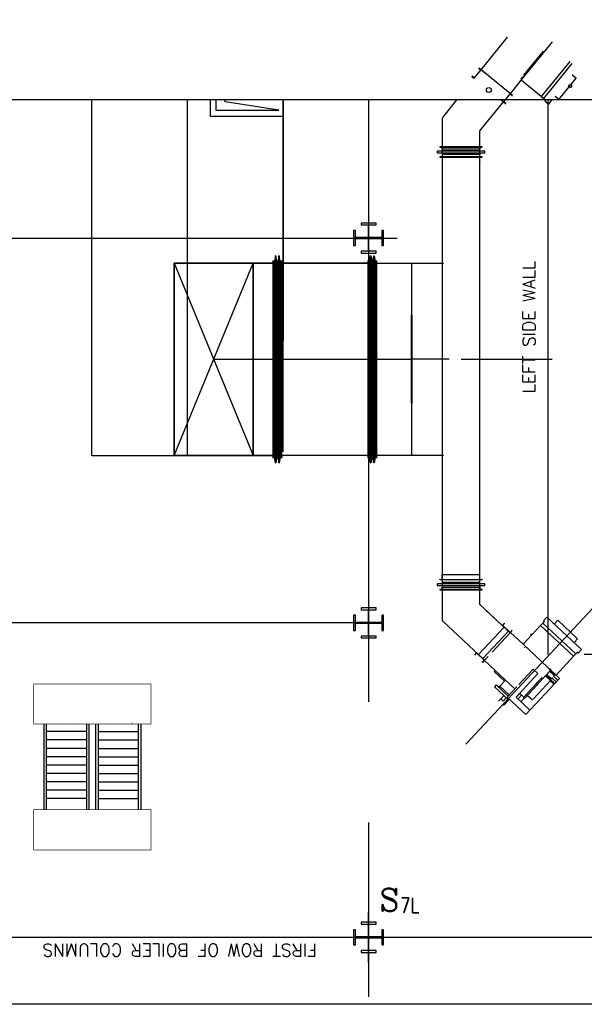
# Model space of a CAD drawing. Header units: inches. Extents: x 0 to 1544102, y -303681 to 23144100.
# Tile 32 of 256: x 47745 to 49853, y -137585 to -133907. Entities that reach past the tile are written whole.
import ezdxf

# ---------------------------------------------------------------- set-up
doc = ezdxf.new("R2010")
doc.units = ezdxf.units.IN
doc.header["$LTSCALE"] = 1800
doc.header["$MEASUREMENT"] = 0
for name, pattern in [('AM_ISO08W050', [18, 12, -1.5, 3, -1.5]), ('CENTER', [2, 1.25, -0.25, 0.25, -0.25]), ('CHAINED', [1.6, 1, -0.25, 0.1, -0.25]), ('DASHED', [0.75, 0.5, -0.25])]:
    doc.linetypes.add(name, pattern=pattern)
for name, color, linetype in [('1_01_FURNACE', 7, 'CENTER'), ('1_01_GRATE_RAIL_TIER1', 7, 'Continuous'), ('1_01_HOT_SA_TO_WINDBOX', 7, 'Continuous'), ('1_01_STEEL_TIER1', 7, 'Continuous'), ('3_01_WINDBOX', 7, 'Continuous'), ('3_01_WINDBOX_CONN_DUCT', 7, 'Continuous'), ('CEN', 2, 'CENTER'), ('DCEN', 3, 'CENTER'), ('DIM', 4, 'Continuous'), ('DIMTEXT', 132, 'Continuous'), ('DIMTEXT-CL', 132, 'CENTER'), ('FIRINGANGLE', 170, 'Continuous'), ('GRID', 251, 'CENTER'), ('obk', 7, 'Continuous'), ('Road', 3, 'Continuous'), ('STEEL-COLUMNS-CL', 252, 'CENTER'), ('TEXT', 3, 'Continuous')]:
    doc.layers.add(name, color=color, linetype=linetype)
doc.layers.add('AM_7', color=4, linetype='AM_ISO08W050', lineweight=25)
doc.styles.add('C4', font='COMPLEX', dxfattribs={"width": 0.75, "height": 625})
doc.styles.add('S3', font='simplex.shx', dxfattribs={"width": 0.75, "height": 320})
doc.styles.add('SIMPLEX', font='SIMPLEX.SHX')
doc.styles.add('Squish', font='simplex.shx', dxfattribs={"width": 0.8})

msp = doc.modelspace()

# ---------------------------------------------------------------- linework, layer by layer
at = {"layer": '1_01_FURNACE', "color": 8}
for p, q in [((49717.33, -136278.56), (49717.33, -134205.33)), ((52102.33, -136278.56), (49717.33, -136278.56))]:
    msp.add_line(p, q, dxfattribs=at)
at = {"layer": '1_01_GRATE_RAIL_TIER1', "color": 8}
for p, q in [((47834.82, -136538.06), (47834.82, -136858.06)), ((47844.2, -136538.06), (47844.2, -136858.06)), ((47867.88, -136534.93), (47867.49, -136534.93)), ((47909.98, -136534.93), (47909.58, -136534.93)), ((47952.07, -136534.93), (47951.68, -136534.93)), ((47994.2, -136538.06), (47994.2, -136858.06)), ((48003.57, -136538.06), (48003.57, -136858.06)), ((48028.57, -136538.06), (48028.57, -136858.06)), ((48037.95, -136538.06), (48037.95, -136858.06)), ((48080.08, -136534.93), (48080.47, -136534.93)), ((48122.17, -136534.93), (48122.56, -136534.93)), ((48164.27, -136534.93), (48164.66, -136534.93)), ((48187.95, -136538.06), (48187.95, -136858.06)), ((48197.32, -136538.06), (48197.32, -136858.06)), ((47994.2, -136566.18), (47844.2, -136566.18)), ((48037.95, -136566.18), (48187.95, -136566.18)), ((47994.2, -136597.43), (47844.2, -136597.43)), ((48037.95, -136597.43), (48187.95, -136597.43)), ((47994.2, -136628.68), (47844.2, -136628.68)), ((48037.95, -136628.68), (48187.95, -136628.68)), ((47994.2, -136659.93), (47844.2, -136659.93)), ((48037.95, -136659.93), (48187.95, -136659.93)), ((47994.2, -136691.18), (47844.2, -136691.18)), ((47994.2, -136722.43), (47844.2, -136722.43)), ((48037.95, -136691.18), (48187.95, -136691.18)), ((48037.95, -136722.43), (48187.95, -136722.43)), ((47994.2, -136753.68), (47844.2, -136753.68)), ((48037.95, -136753.68), (48187.95, -136753.68)), ((47994.2, -136784.93), (47844.2, -136784.93)), ((48037.95, -136784.93), (48187.95, -136784.93)), ((47994.2, -136816.18), (47844.2, -136816.18)), ((48037.95, -136816.18), (48187.95, -136816.18))]:
    msp.add_line(p, q, dxfattribs=at)
at = {"layer": '1_01_HOT_SA_TO_WINDBOX', "color": 8}
for p, q in [((48014.87, -135534.87, 7763.53), (48014.87, -134205.33, 5414.77)), ((48456.06, -134205.33), (48456.06, -134267.44)), ((48477.31, -134205.33), (48477.31, -134244.94)), ((48728.56, -134286.19), (48728.56, -134205.33)), ((48477.31, -134244.94), (48682.31, -134244.94)), ((48456.06, -134267.44), (48728.56, -134267.44)), ((48691.12, -135544.37, 4128.13), (48691.12, -134806.62, 4128.13)), ((48691.12, -134806.62, 4128.13), (48691.49, -134806.62, 4128.13)), ((48691.49, -134806.62, 4128.13), (48691.12, -134806.62, 4128.13)), ((48691.12, -134806.62, 4128.13), (48691.12, -135544.37, 4128.13)), ((48691.12, -135544.37, 4128.13), (48691.12, -134806.62, 4128.13)), ((48691.12, -134806.62, 4128.13), (48691.49, -134806.62, 4128.13)), ((48691.49, -134806.62, 4128.13), (48691.12, -134806.62, 4128.13)), ((48691.12, -134806.62, 4128.13), (48691.12, -135544.37, 4128.13)), ((48691.49, -134806.62, 4128.13), (48691.49, -135544.37, 4128.13)), ((48691.49, -135544.37, 4128.13), (48691.49, -134806.62, 4128.13)), ((48691.49, -134806.62, 4128.13), (48691.49, -135544.37, 4128.13)), ((48691.49, -135544.37, 4128.13), (48691.49, -134806.62, 4128.13)), ((48699.49, -134789.12, 4128.13), (48695.12, -134816.12, 4128.13)), ((48699.49, -134789.12, 4128.13), (48695.12, -134816.12, 4128.13)), ((48699.49, -134789.12, 4128.13), (48695.12, -134816.12, 4128.13)), ((48699.49, -134789.12, 4128.13), (48695.12, -134816.12, 4128.13)), ((48701.37, -134789.12, 4128.13), (48699.49, -134789.12, 4128.13)), ((48699.49, -135561.87, 4128.13), (48699.49, -134789.12, 4128.13)), ((48699.49, -135561.87, 4128.13), (48699.49, -134789.12, 4128.13)), ((48701.37, -134789.12, 4128.13), (48699.49, -134789.12, 4128.13)), ((48701.37, -134789.12, 4128.13), (48699.49, -134789.12, 4128.13)), ((48699.49, -135561.87, 4128.13), (48699.49, -134789.12, 4128.13)), ((48699.49, -135561.87, 4128.13), (48699.49, -134789.12, 4128.13)), ((48701.37, -134789.12, 4128.13), (48699.49, -134789.12, 4128.13)), ((48701.37, -135561.87, 4128.13), (48701.37, -134789.12, 4128.13)), ((48705.74, -134816.12, 4128.13), (48701.37, -134789.12, 4128.13)), ((48705.74, -134816.12, 4128.13), (48701.37, -134789.12, 4128.13)), ((48701.37, -134789.12, 4128.13), (48701.37, -135561.87, 4128.13)), ((48701.37, -135561.87, 4128.13), (48701.37, -134789.12, 4128.13)), ((48705.74, -134816.12, 4128.13), (48701.37, -134789.12, 4128.13)), ((48705.74, -134816.12, 4128.13), (48701.37, -134789.12, 4128.13)), ((48701.37, -134789.12, 4128.13), (48701.37, -135561.87, 4128.13)), ((48711.99, -134789.12, 4128.13), (48707.62, -134816.12, 4128.13)), ((48711.99, -134789.12, 4128.13), (48707.62, -134816.12, 4128.13)), ((48711.99, -134789.12, 4128.13), (48707.62, -134816.12, 4128.13)), ((48711.99, -134789.12, 4128.13), (48707.62, -134816.12, 4128.13)), ((48713.87, -134789.12, 4128.13), (48711.99, -134789.12, 4128.13)), ((48711.99, -135561.87, 4128.13), (48711.99, -134789.12, 4128.13)), ((48713.87, -134789.12, 4128.13), (48711.99, -134789.12, 4128.13)), ((48711.99, -135561.87, 4128.13), (48711.99, -134789.12, 4128.13)), ((48713.87, -134789.12, 4128.13), (48711.99, -134789.12, 4128.13)), ((48711.99, -135561.87, 4128.13), (48711.99, -134789.12, 4128.13)), ((48713.87, -134789.12, 4128.13), (48711.99, -134789.12, 4128.13)), ((48711.99, -135561.87, 4128.13), (48711.99, -134789.12, 4128.13)), ((48718.24, -134816.12, 4128.13), (48713.87, -134789.12, 4128.13)), ((48713.87, -135561.87, 4128.13), (48713.87, -134789.12, 4128.13)), ((48718.24, -134816.12, 4128.13), (48713.87, -134789.12, 4128.13)), ((48713.87, -134789.12, 4128.13), (48713.87, -135561.87, 4128.13)), ((48718.24, -134816.12, 4128.13), (48713.87, -134789.12, 4128.13)), ((48713.87, -135561.87, 4128.13), (48713.87, -134789.12, 4128.13)), ((48718.24, -134816.12, 4128.13), (48713.87, -134789.12, 4128.13)), ((48713.87, -134789.12, 4128.13), (48713.87, -135561.87, 4128.13)), ((48721.99, -135544.37, 4128.13), (48721.99, -134806.62, 4128.13)), ((48721.99, -134806.62, 4128.13), (48722.37, -134806.62, 4128.13)), ((48722.37, -134806.62, 4128.13), (48721.99, -134806.62, 4128.13)), ((48721.99, -134806.62, 4128.13), (48721.99, -135544.37, 4128.13)), ((48721.99, -135544.37, 4128.13), (48721.99, -134806.62, 4128.13)), ((48721.99, -134806.62, 4128.13), (48722.37, -134806.62, 4128.13)), ((48722.37, -134806.62, 4128.13), (48721.99, -134806.62, 4128.13)), ((48721.99, -134806.62, 4128.13), (48721.99, -135544.37, 4128.13)), ((48722.37, -134806.62, 4128.13), (48722.37, -135544.37, 4128.13)), ((48722.37, -135544.37, 4128.13), (48722.37, -134806.62, 4128.13)), ((48722.37, -134806.62, 4128.13), (48722.37, -135544.37, 4128.13)), ((48722.37, -135544.37, 4128.13), (48722.37, -134806.62, 4128.13)), ((49046.24, -134806.62, 4128.13), (49045.87, -134806.62, 4128.13)), ((49045.87, -134806.62, 4128.13), (49045.87, -135544.37, 4128.13)), ((49045.87, -135544.37, 4128.13), (49045.87, -134806.62, 4128.13)), ((49045.87, -134806.62, 4128.13), (49046.24, -134806.62, 4128.13)), ((49046.24, -134806.62, 4128.13), (49045.87, -134806.62, 4128.13)), ((49045.87, -134806.62, 4128.13), (49045.87, -135544.37, 4128.13)), ((49045.87, -135544.37, 4128.13), (49045.87, -134806.62, 4128.13)), ((49045.87, -134806.62, 4128.13), (49046.24, -134806.62, 4128.13)), ((49046.24, -135544.37, 4128.13), (49046.24, -134806.62, 4128.13)), ((49046.24, -134806.62, 4128.13), (49046.24, -135544.37, 4128.13)), ((49046.24, -135544.37, 4128.13), (49046.24, -134806.62, 4128.13)), ((49046.24, -134806.62, 4128.13), (49046.24, -135544.37, 4128.13)), ((49049.87, -134816.12, 4128.13), (49054.24, -134789.12, 4128.13)), ((49054.24, -134789.12, 4128.13), (49049.87, -134816.12, 4128.13)), ((49049.87, -134816.12, 4128.13), (49054.24, -134789.12, 4128.13)), ((49054.24, -134789.12, 4128.13), (49049.87, -134816.12, 4128.13)), ((49054.24, -134789.12, 4128.13), (49056.12, -134789.12, 4128.13)), ((49054.24, -134789.12, 4128.13), (49054.24, -135561.87, 4128.13)), ((49054.24, -134789.12, 4128.13), (49054.24, -135561.87, 4128.13)), ((49056.12, -134789.12, 4128.13), (49054.24, -134789.12, 4128.13)), ((49054.24, -134789.12, 4128.13), (49056.12, -134789.12, 4128.13)), ((49054.24, -134789.12, 4128.13), (49054.24, -135561.87, 4128.13)), ((49054.24, -134789.12, 4128.13), (49054.24, -135561.87, 4128.13)), ((49056.12, -134789.12, 4128.13), (49054.24, -134789.12, 4128.13)), ((49056.12, -134789.12, 4128.13), (49056.12, -135561.87, 4128.13)), ((49056.12, -134789.12, 4128.13), (49060.49, -134816.12, 4128.13)), ((49060.49, -134816.12, 4128.13), (49056.12, -134789.12, 4128.13)), ((49056.12, -135561.87, 4128.13), (49056.12, -134789.12, 4128.13)), ((49056.12, -134789.12, 4128.13), (49056.12, -135561.87, 4128.13)), ((49056.12, -134789.12, 4128.13), (49060.49, -134816.12, 4128.13)), ((49060.49, -134816.12, 4128.13), (49056.12, -134789.12, 4128.13)), ((49056.12, -135561.87, 4128.13), (49056.12, -134789.12, 4128.13)), ((49062.37, -134816.12, 4128.13), (49066.74, -134789.12, 4128.13)), ((49062.37, -134816.12, 4128.13), (49066.74, -134789.12, 4128.13)), ((49062.37, -134816.12, 4128.13), (49066.74, -134789.12, 4128.13)), ((49062.37, -134816.12, 4128.13), (49066.74, -134789.12, 4128.13)), ((49066.74, -134789.12, 4128.13), (49068.62, -134789.12, 4128.13)), ((49066.74, -134789.12, 4128.13), (49066.74, -135561.87, 4128.13)), ((49066.74, -134789.12, 4128.13), (49068.62, -134789.12, 4128.13)), ((49066.74, -135561.87, 4128.13), (49066.74, -134789.12, 4128.13)), ((49066.74, -134789.12, 4128.13), (49068.62, -134789.12, 4128.13)), ((49066.74, -134789.12, 4128.13), (49066.74, -135561.87, 4128.13)), ((49066.74, -134789.12, 4128.13), (49068.62, -134789.12, 4128.13)), ((49066.74, -135561.87, 4128.13), (49066.74, -134789.12, 4128.13)), ((49072.99, -134816.12, 4128.13), (49068.62, -134789.12, 4128.13)), ((49068.62, -134789.12, 4128.13), (49068.62, -135561.87, 4128.13)), ((49068.62, -135561.87, 4128.13), (49068.62, -134789.12, 4128.13)), ((49068.62, -134789.12, 4128.13), (49072.99, -134816.12, 4128.13)), ((49072.99, -134816.12, 4128.13), (49068.62, -134789.12, 4128.13)), ((49068.62, -134789.12, 4128.13), (49068.62, -135561.87, 4128.13)), ((49068.62, -135561.87, 4128.13), (49068.62, -134789.12, 4128.13)), ((49068.62, -134789.12, 4128.13), (49072.99, -134816.12, 4128.13)), ((49077.12, -134806.62, 4128.13), (49076.74, -134806.62, 4128.13)), ((49076.74, -134806.62, 4128.13), (49076.74, -135544.37, 4128.13)), ((49076.74, -135544.37, 4128.13), (49076.74, -134806.62, 4128.13)), ((49076.74, -134806.62, 4128.13), (49077.12, -134806.62, 4128.13)), ((49077.12, -134806.62, 4128.13), (49076.74, -134806.62, 4128.13)), ((49076.74, -134806.62, 4128.13), (49076.74, -135544.37, 4128.13)), ((49076.74, -135544.37, 4128.13), (49076.74, -134806.62, 4128.13)), ((49076.74, -134806.62, 4128.13), (49077.12, -134806.62, 4128.13)), ((49077.12, -135544.37, 4128.13), (49077.12, -134806.62, 4128.13)), ((49077.12, -134806.62, 4128.13), (49077.12, -135544.37, 4128.13)), ((49077.12, -135544.37, 4128.13), (49077.12, -134806.62, 4128.13)), ((49077.12, -134806.62, 4128.13), (49077.12, -135544.37, 4128.13)), ((48691.12, -134816.12, 4128.13), (48322.37, -134816.12, 4128.13)), ((48322.37, -134816.12, 4128.13), (48322.37, -135534.87, 4128.13)), ((48616.12, -134816.12, 4128.13), (48322.37, -134816.12, 4128.13)), ((48322.37, -134816.12, 4128.13), (48322.37, -135534.87, 4128.13)), ((48322.37, -135534.87, 4128.13), (48322.37, -134816.12, 4128.13)), ((48322.37, -134816.12, 4128.13), (48616.12, -134816.12, 4128.13)), ((48322.37, -135534.87, 4128.13), (48322.37, -134816.12, 4128.13)), ((48322.37, -134816.12, 4128.13), (48616.12, -134816.12, 4128.13)), ((48322.37, -134816.12, 4128.13), (48322.37, -135534.87, 4128.13)), ((48616.12, -134816.12, 4128.13), (48322.37, -134816.12, 4128.13)), ((48691.12, -134816.12, 4128.13), (48322.37, -134816.12, 4128.13)), ((48322.37, -134816.12, 4128.13), (48322.37, -135534.87, 4128.13)), ((48616.12, -134816.12, 4128.13), (48322.37, -134816.12, 4128.13)), ((48322.37, -134816.12, 4128.13), (48322.37, -135534.87, 4128.13)), ((48616.12, -134816.12, 4128.13), (48322.37, -134816.12, 4128.13)), ((48322.37, -134816.12, 4128.13), (48322.37, -135534.87, 4128.13)), ((48322.37, -135534.87, 4128.13), (48616.12, -134816.12, 4128.13)), ((48322.37, -134816.12, 4128.13), (48616.12, -135534.87, 4128.13)), ((48616.12, -135534.87, 4128.13), (48616.12, -134816.12, 4128.13)), ((48616.12, -134816.12, 4128.13), (48691.12, -134816.12, 4128.13)), ((48616.12, -134816.12, 4128.13), (48616.12, -135534.87, 4128.13)), ((48616.12, -134816.12, 4128.13), (48616.12, -135534.87, 4128.13)), ((48616.12, -134816.12, 4128.13), (48691.12, -134816.12, 4128.13)), ((48616.12, -135534.87, 4128.13), (48616.12, -134816.12, 4128.13)), ((48616.12, -135534.87, 4128.13), (48616.12, -134816.12, 4128.13)), ((48616.12, -135534.87, 4128.13), (48616.12, -134816.12, 4128.13)), ((48691.12, -134816.12, 4128.13), (48691.12, -135534.87, 4128.13)), ((48691.12, -134816.12, 4128.13), (48691.12, -135534.87, 4128.13)), ((48691.12, -135534.87, 4128.13), (48691.12, -134816.12, 4128.13)), ((48691.12, -135534.87, 4128.13), (48691.12, -134816.12, 4128.13)), ((48691.49, -134816.12, 4128.13), (48691.49, -135534.87, 4128.13)), ((48695.12, -134816.12, 4128.13), (48691.49, -134816.12, 4128.13)), ((48691.49, -134816.12, 4128.13), (48691.49, -135534.87, 4128.13)), ((48695.12, -134816.12, 4128.13), (48691.49, -134816.12, 4128.13)), ((48691.49, -134816.12, 4128.13), (48691.49, -135534.87, 4128.13)), ((48695.12, -134816.12, 4128.13), (48691.49, -134816.12, 4128.13)), ((48691.49, -134816.12, 4128.13), (48691.49, -135534.87, 4128.13)), ((48695.12, -134816.12, 4128.13), (48691.49, -134816.12, 4128.13)), ((48695.12, -135534.87, 4128.13), (48695.12, -134816.12, 4128.13)), ((48695.12, -135534.87, 4128.13), (48695.12, -134816.12, 4128.13)), ((48695.12, -135534.87, 4128.13), (48695.12, -134816.12, 4128.13)), ((48695.12, -135534.87, 4128.13), (48695.12, -134816.12, 4128.13)), ((48705.74, -134816.12, 4128.13), (48705.74, -135534.87, 4128.13)), ((48707.62, -134816.12, 4128.13), (48705.74, -134816.12, 4128.13)), ((48707.62, -134816.12, 4128.13), (48705.74, -134816.12, 4128.13)), ((48705.74, -134816.12, 4128.13), (48705.74, -135534.87, 4128.13)), ((48705.74, -134816.12, 4128.13), (48705.74, -135534.87, 4128.13)), ((48707.62, -134816.12, 4128.13), (48705.74, -134816.12, 4128.13)), ((48707.62, -134816.12, 4128.13), (48705.74, -134816.12, 4128.13)), ((48705.74, -134816.12, 4128.13), (48705.74, -135534.87, 4128.13)), ((48707.62, -135534.87, 4128.13), (48707.62, -134816.12, 4128.13)), ((48707.62, -135534.87, 4128.13), (48707.62, -134816.12, 4128.13)), ((48707.62, -135534.87, 4128.13), (48707.62, -134816.12, 4128.13)), ((48707.62, -135534.87, 4128.13), (48707.62, -134816.12, 4128.13)), ((48718.24, -135534.87, 4128.13), (48718.24, -134816.12, 4128.13)), ((48718.24, -134816.12, 4128.13), (48721.99, -134816.12, 4128.13)), ((48718.24, -135534.87, 4128.13), (48718.24, -134816.12, 4128.13)), ((48718.24, -134816.12, 4128.13), (48721.99, -134816.12, 4128.13)), ((48718.24, -135534.87, 4128.13), (48718.24, -134816.12, 4128.13)), ((48718.24, -134816.12, 4128.13), (48721.99, -134816.12, 4128.13)), ((48718.24, -135534.87, 4128.13), (48718.24, -134816.12, 4128.13)), ((48718.24, -134816.12, 4128.13), (48721.99, -134816.12, 4128.13)), ((48721.99, -135534.87, 4128.13), (48721.99, -134816.12, 4128.13)), ((48721.99, -134816.12, 4128.13), (48721.99, -135534.87, 4128.13)), ((48721.99, -135534.87, 4128.13), (48721.99, -134816.12, 4128.13)), ((48721.99, -134816.12, 4128.13), (48721.99, -135534.87, 4128.13)), ((49045.87, -134816.12, 4128.13), (48722.37, -134816.12, 4128.13)), ((48722.37, -134816.12, 4128.13), (48722.37, -135534.87, 4128.13)), ((48722.37, -135534.87, 4128.13), (48722.37, -134816.12, 4128.13)), ((48722.37, -134816.12, 4128.13), (49045.87, -134816.12, 4128.13)), ((49045.87, -134816.12, 4128.13), (48722.37, -134816.12, 4128.13)), ((48722.37, -134816.12, 4128.13), (48722.37, -135534.87, 4128.13)), ((48722.37, -135534.87, 4128.13), (48722.37, -134816.12, 4128.13)), ((48722.37, -134816.12, 4128.13), (49045.87, -134816.12, 4128.13)), ((48909.87, -134816.12, 4128.13), (48834.87, -134816.12, 4128.13)), ((48909.87, -134816.12, 4128.13), (48834.87, -134816.12, 4128.13)), ((49045.87, -134816.12, 4128.13), (49045.87, -135534.87, 4128.13)), ((49045.87, -134816.12, 4128.13), (49045.87, -135534.87, 4128.13)), ((49045.87, -134816.12, 4128.13), (49045.87, -135534.87, 4128.13)), ((49045.87, -134816.12, 4128.13), (49045.87, -135534.87, 4128.13)), ((49046.24, -134816.12, 4128.13), (49046.24, -135534.87, 4128.13)), ((49046.24, -134816.12, 4128.13), (49049.87, -134816.12, 4128.13)), ((49049.87, -134816.12, 4128.13), (49046.24, -134816.12, 4128.13)), ((49046.24, -134816.12, 4128.13), (49046.24, -135534.87, 4128.13)), ((49046.24, -134816.12, 4128.13), (49046.24, -135534.87, 4128.13)), ((49046.24, -134816.12, 4128.13), (49049.87, -134816.12, 4128.13)), ((49049.87, -134816.12, 4128.13), (49046.24, -134816.12, 4128.13)), ((49046.24, -134816.12, 4128.13), (49046.24, -135534.87, 4128.13)), ((49049.87, -134816.12, 4128.13), (49049.87, -135534.87, 4128.13)), ((49049.87, -134816.12, 4128.13), (49049.87, -135534.87, 4128.13)), ((49049.87, -134816.12, 4128.13), (49049.87, -135534.87, 4128.13)), ((49049.87, -134816.12, 4128.13), (49049.87, -135534.87, 4128.13)), ((49060.49, -135534.87, 4128.13), (49060.49, -134816.12, 4128.13)), ((49060.49, -134816.12, 4128.13), (49062.37, -134816.12, 4128.13)), ((49060.49, -135534.87, 4128.13), (49060.49, -134816.12, 4128.13)), ((49060.49, -134816.12, 4128.13), (49062.37, -134816.12, 4128.13)), ((49060.49, -135534.87, 4128.13), (49060.49, -134816.12, 4128.13)), ((49060.49, -134816.12, 4128.13), (49062.37, -134816.12, 4128.13)), ((49060.49, -135534.87, 4128.13), (49060.49, -134816.12, 4128.13)), ((49060.49, -134816.12, 4128.13), (49062.37, -134816.12, 4128.13)), ((49062.37, -134816.12, 4128.13), (49062.37, -135534.87, 4128.13)), ((49062.37, -134816.12, 4128.13), (49062.37, -135534.87, 4128.13)), ((49062.37, -134816.12, 4128.13), (49062.37, -135534.87, 4128.13)), ((49062.37, -134816.12, 4128.13), (49062.37, -135534.87, 4128.13)), ((49072.99, -135534.87, 4128.13), (49072.99, -134816.12, 4128.13)), ((49072.99, -134816.12, 4128.13), (49076.74, -134816.12, 4128.13)), ((49072.99, -134816.12, 4128.13), (49072.99, -135534.87, 4128.13)), ((49076.74, -134816.12, 4128.13), (49072.99, -134816.12, 4128.13)), ((49072.99, -135534.87, 4128.13), (49072.99, -134816.12, 4128.13)), ((49072.99, -134816.12, 4128.13), (49076.74, -134816.12, 4128.13)), ((49072.99, -134816.12, 4128.13), (49072.99, -135534.87, 4128.13)), ((49076.74, -134816.12, 4128.13), (49072.99, -134816.12, 4128.13)), ((49076.74, -134816.12, 4128.13), (49076.74, -135534.87, 4128.13)), ((49076.74, -135534.87, 4128.13), (49076.74, -134816.12, 4128.13)), ((49076.74, -134816.12, 4128.13), (49076.74, -135534.87, 4128.13)), ((49076.74, -135534.87, 4128.13), (49076.74, -134816.12, 4128.13)), ((49077.12, -134816.12, 4128.13), (49207.74, -134816.12, 4128.13)), ((49077.12, -135534.87, 4128.13), (49077.12, -134816.12, 4128.13)), ((49077.12, -134816.12, 4128.13), (49207.74, -134816.12, 4128.13)), ((49077.12, -134816.12, 4128.13), (49077.12, -135534.87, 4128.13)), ((49077.12, -134816.12, 4128.13), (49207.74, -134816.12, 4128.13)), ((49077.12, -135534.87, 4128.13), (49077.12, -134816.12, 4128.13)), ((49077.12, -134816.12, 4128.13), (49327.62, -134816.12, 4128.13)), ((49077.12, -134816.12, 4128.13), (49077.12, -135534.87, 4128.13)), ((49207.74, -134816.12, 4128.13), (49207.74, -135534.87, 4128.13)), ((49207.74, -134816.12, 4128.13), (49207.74, -135534.87, 4128.13)), ((49207.74, -134816.12, 4128.13), (49207.74, -135534.87, 4128.13)), ((49207.74, -134816.12, 4128.13), (49207.74, -135534.87, 4128.13)), ((49208.37, -135010.95, 4128.13), (49208.12, -135010.95, 4128.13)), ((49208.12, -135010.95, 4128.13), (49208.12, -135339.07, 4128.13)), ((49208.12, -135339.07, 4128.13), (49208.12, -135010.95, 4128.13)), ((49208.12, -135010.95, 4128.13), (49208.62, -135010.95, 4128.13)), ((49208.62, -135010.95, 4128.13), (49208.37, -135010.95, 4128.13)), ((49208.62, -135339.07, 4128.13), (49208.62, -135010.95, 4128.13)), ((49208.62, -135010.95, 4128.13), (49208.62, -135339.07, 4128.13)), ((48691.12, -135175.5, 4128.13), (48469.24, -135175.5, 4128.13)), ((48691.12, -135175.5, 4128.13), (48469.24, -135175.5, 4128.13)), ((48691.12, -135175.5, 4128.13), (48722.37, -135175.5, 4128.13)), ((48691.12, -135175.5, 4128.13), (48722.37, -135175.5, 4128.13)), ((49045.87, -135175.5, 4128.13), (48722.37, -135175.5, 4128.13)), ((49045.87, -135175.5, 4128.13), (48722.37, -135175.5, 4128.13)), ((49045.87, -135175.5, 4128.13), (49077.12, -135175.5, 4128.13)), ((49045.87, -135175.5, 4128.13), (49077.12, -135175.5, 4128.13)), ((49207.74, -135175.5, 4128.13), (49077.12, -135175.5, 4128.13)), ((49207.74, -135175.5, 4128.13), (49077.12, -135175.5, 4128.13)), ((49348.12, -135175.01, 4128.13), (49208.37, -135175.01, 4128.13)), ((49208.12, -135339.07, 4128.13), (49208.37, -135339.07, 4128.13)), ((49208.62, -135339.07, 4128.13), (49208.12, -135339.07, 4128.13)), ((49208.37, -135339.07, 4128.13), (49208.62, -135339.07, 4128.13)), ((48014.87, -135534.87, 4128.13), (48728.62, -135534.87, 4128.13)), ((48322.37, -135534.87, 4128.13), (48691.12, -135534.87, 4128.13)), ((48322.37, -135534.87, 4128.13), (48616.12, -135534.87, 4128.13)), ((48616.12, -135534.87, 4128.13), (48322.37, -135534.87, 4128.13)), ((48616.12, -135534.87, 4128.13), (48322.37, -135534.87, 4128.13)), ((48322.37, -135534.87, 4128.13), (48616.12, -135534.87, 4128.13)), ((48322.37, -135534.87, 4128.13), (48691.12, -135534.87, 4128.13)), ((48322.37, -135534.87, 4128.13), (48616.12, -135534.87, 4128.13)), ((48322.37, -135534.87, 4128.13), (48616.12, -135534.87, 4128.13)), ((48691.12, -135534.87, 4128.13), (48616.12, -135534.87, 4128.13)), ((48616.12, -135534.87, 4128.13), (48691.12, -135534.87, 4128.13)), ((48691.49, -135544.37, 4128.13), (48691.12, -135544.37, 4128.13)), ((48691.12, -135544.37, 4128.13), (48691.49, -135544.37, 4128.13)), ((48691.49, -135544.37, 4128.13), (48691.12, -135544.37, 4128.13)), ((48691.12, -135544.37, 4128.13), (48691.49, -135544.37, 4128.13)), ((48691.49, -135534.87, 4128.13), (48695.12, -135534.87, 4128.13)), ((48695.12, -135534.87, 4128.13), (48691.49, -135534.87, 4128.13)), ((48691.49, -135534.87, 4128.13), (48695.12, -135534.87, 4128.13)), ((48695.12, -135534.87, 4128.13), (48691.49, -135534.87, 4128.13)), ((48695.12, -135534.87, 4128.13), (48699.49, -135561.87, 4128.13)), ((48699.49, -135561.87, 4128.13), (48695.12, -135534.87, 4128.13)), ((48695.12, -135534.87, 4128.13), (48699.49, -135561.87, 4128.13)), ((48699.49, -135561.87, 4128.13), (48695.12, -135534.87, 4128.13)), ((48701.37, -135561.87, 4128.13), (48705.74, -135534.87, 4128.13)), ((48705.74, -135534.87, 4128.13), (48701.37, -135561.87, 4128.13)), ((48701.37, -135561.87, 4128.13), (48705.74, -135534.87, 4128.13)), ((48705.74, -135534.87, 4128.13), (48701.37, -135561.87, 4128.13)), ((48705.74, -135534.87, 4128.13), (48707.62, -135534.87, 4128.13)), ((48705.74, -135534.87, 4128.13), (48707.62, -135534.87, 4128.13)), ((48705.74, -135534.87, 4128.13), (48707.62, -135534.87, 4128.13)), ((48705.74, -135534.87, 4128.13), (48707.62, -135534.87, 4128.13)), ((48707.62, -135534.87, 4128.13), (48711.99, -135561.87, 4128.13)), ((48707.62, -135534.87, 4128.13), (48711.99, -135561.87, 4128.13)), ((48707.62, -135534.87, 4128.13), (48711.99, -135561.87, 4128.13)), ((48707.62, -135534.87, 4128.13), (48711.99, -135561.87, 4128.13)), ((48718.24, -135534.87, 4128.13), (48713.87, -135561.87, 4128.13)), ((48713.87, -135561.87, 4128.13), (48718.24, -135534.87, 4128.13)), ((48718.24, -135534.87, 4128.13), (48713.87, -135561.87, 4128.13)), ((48713.87, -135561.87, 4128.13), (48718.24, -135534.87, 4128.13)), ((48721.99, -135534.87, 4128.13), (48718.24, -135534.87, 4128.13)), ((48721.99, -135534.87, 4128.13), (48718.24, -135534.87, 4128.13)), ((48721.99, -135534.87, 4128.13), (48718.24, -135534.87, 4128.13)), ((48721.99, -135534.87, 4128.13), (48718.24, -135534.87, 4128.13)), ((48722.37, -135544.37, 4128.13), (48721.99, -135544.37, 4128.13)), ((48721.99, -135544.37, 4128.13), (48722.37, -135544.37, 4128.13)), ((48722.37, -135544.37, 4128.13), (48721.99, -135544.37, 4128.13)), ((48721.99, -135544.37, 4128.13), (48722.37, -135544.37, 4128.13)), ((49045.87, -135534.87, 4128.13), (48722.37, -135534.87, 4128.13)), ((49045.87, -135534.87, 4128.13), (48722.37, -135534.87, 4128.13)), ((49045.87, -135534.87, 4128.13), (48722.37, -135534.87, 4128.13)), ((49045.87, -135534.87, 4128.13), (48722.37, -135534.87, 4128.13)), ((49045.87, -135544.37, 4128.13), (49046.24, -135544.37, 4128.13)), ((49046.24, -135544.37, 4128.13), (49045.87, -135544.37, 4128.13)), ((49045.87, -135544.37, 4128.13), (49046.24, -135544.37, 4128.13)), ((49046.24, -135544.37, 4128.13), (49045.87, -135544.37, 4128.13)), ((49049.87, -135534.87, 4128.13), (49046.24, -135534.87, 4128.13)), ((49046.24, -135534.87, 4128.13), (49049.87, -135534.87, 4128.13)), ((49049.87, -135534.87, 4128.13), (49046.24, -135534.87, 4128.13)), ((49046.24, -135534.87, 4128.13), (49049.87, -135534.87, 4128.13)), ((49054.24, -135561.87, 4128.13), (49049.87, -135534.87, 4128.13)), ((49049.87, -135534.87, 4128.13), (49054.24, -135561.87, 4128.13)), ((49054.24, -135561.87, 4128.13), (49049.87, -135534.87, 4128.13)), ((49049.87, -135534.87, 4128.13), (49054.24, -135561.87, 4128.13)), ((49060.49, -135534.87, 4128.13), (49056.12, -135561.87, 4128.13)), ((49056.12, -135561.87, 4128.13), (49060.49, -135534.87, 4128.13)), ((49060.49, -135534.87, 4128.13), (49056.12, -135561.87, 4128.13)), ((49056.12, -135561.87, 4128.13), (49060.49, -135534.87, 4128.13)), ((49062.37, -135534.87, 4128.13), (49060.49, -135534.87, 4128.13)), ((49062.37, -135534.87, 4128.13), (49060.49, -135534.87, 4128.13)), ((49062.37, -135534.87, 4128.13), (49060.49, -135534.87, 4128.13)), ((49062.37, -135534.87, 4128.13), (49060.49, -135534.87, 4128.13)), ((49066.74, -135561.87, 4128.13), (49062.37, -135534.87, 4128.13)), ((49066.74, -135561.87, 4128.13), (49062.37, -135534.87, 4128.13)), ((49066.74, -135561.87, 4128.13), (49062.37, -135534.87, 4128.13)), ((49066.74, -135561.87, 4128.13), (49062.37, -135534.87, 4128.13)), ((49072.99, -135534.87, 4128.13), (49068.62, -135561.87, 4128.13)), ((49072.99, -135534.87, 4128.13), (49068.62, -135561.87, 4128.13)), ((49072.99, -135534.87, 4128.13), (49068.62, -135561.87, 4128.13)), ((49072.99, -135534.87, 4128.13), (49068.62, -135561.87, 4128.13)), ((49076.74, -135534.87, 4128.13), (49072.99, -135534.87, 4128.13)), ((49072.99, -135534.87, 4128.13), (49076.74, -135534.87, 4128.13)), ((49076.74, -135534.87, 4128.13), (49072.99, -135534.87, 4128.13)), ((49072.99, -135534.87, 4128.13), (49076.74, -135534.87, 4128.13)), ((49076.74, -135544.37, 4128.13), (49077.12, -135544.37, 4128.13)), ((49077.12, -135544.37, 4128.13), (49076.74, -135544.37, 4128.13)), ((49076.74, -135544.37, 4128.13), (49077.12, -135544.37, 4128.13)), ((49077.12, -135544.37, 4128.13), (49076.74, -135544.37, 4128.13)), ((49207.74, -135534.87, 4128.13), (49077.12, -135534.87, 4128.13)), ((49207.74, -135534.87, 4128.13), (49077.12, -135534.87, 4128.13)), ((49207.74, -135534.87, 4128.13), (49077.12, -135534.87, 4128.13)), ((49327.62, -135534.87, 4128.13), (49077.12, -135534.87, 4128.13)), ((48699.49, -135561.87, 4128.13), (48701.37, -135561.87, 4128.13)), ((48701.37, -135561.87, 4128.13), (48699.49, -135561.87, 4128.13)), ((48699.49, -135561.87, 4128.13), (48701.37, -135561.87, 4128.13)), ((48701.37, -135561.87, 4128.13), (48699.49, -135561.87, 4128.13)), ((48711.99, -135561.87, 4128.13), (48713.87, -135561.87, 4128.13)), ((48711.99, -135561.87, 4128.13), (48713.87, -135561.87, 4128.13)), ((48711.99, -135561.87, 4128.13), (48713.87, -135561.87, 4128.13)), ((48711.99, -135561.87, 4128.13), (48713.87, -135561.87, 4128.13)), ((49056.12, -135561.87, 4128.13), (49054.24, -135561.87, 4128.13)), ((49054.24, -135561.87, 4128.13), (49056.12, -135561.87, 4128.13)), ((49056.12, -135561.87, 4128.13), (49054.24, -135561.87, 4128.13)), ((49054.24, -135561.87, 4128.13), (49056.12, -135561.87, 4128.13)), ((49068.62, -135561.87, 4128.13), (49066.74, -135561.87, 4128.13)), ((49068.62, -135561.87, 4128.13), (49066.74, -135561.87, 4128.13)), ((49068.62, -135561.87, 4128.13), (49066.74, -135561.87, 4128.13)), ((49068.62, -135561.87, 4128.13), (49066.74, -135561.87, 4128.13))]:
    msp.add_line(p, q, dxfattribs=at)
at = {"layer": '1_01_HOT_SA_TO_WINDBOX', "color": 8, "linetype": 'CHAINED'}
msp.add_line((48371.74, -135534.87, 4020.17), (48371.74, -134205.33, 4020.17), dxfattribs=at)
at = {"layer": '1_01_HOT_SA_TO_WINDBOX', "color": 8, "linetype": 'DASHED'}
msp.add_line((48728.62, -134205.33, 4128.13), (48728.62, -135521.12, 4128.13), dxfattribs=at)
at = {"layer": '1_01_HOT_SA_TO_WINDBOX', "color": 8}
msp.add_lwpolyline([(48477.31, -134205.33), (48477.31, -134244.94), (48712.88, -134244.94), (48511.63, -134213.01), (48511.05, -134205.33)], dxfattribs=at)
at = {"layer": '1_01_STEEL_TIER1', "color": 8}
for points in [[(49075.45, -134771.69), (49048.89, -134771.69), (49048.89, -134724), (49096.57, -134724), (49096.57, -134750.56), (49103.57, -134750.56), (49103.57, -134694.31), (49096.57, -134694.31), (49096.57, -134720.87), (49048.89, -134720.87), (49048.89, -134673.19), (49075.45, -134673.19), (49075.45, -134666.19), (49019.2, -134666.19), (49019.2, -134673.19), (49045.76, -134673.19), (49045.76, -134720.87), (48998.07, -134720.87), (48998.07, -134694.31), (48991.07, -134694.31), (48991.07, -134750.56), (48998.07, -134750.56), (48998.07, -134724), (49045.76, -134724), (49045.76, -134771.69), (49019.2, -134771.69), (49019.2, -134778.69), (49075.45, -134778.69)], [(49075.45, -136209.16), (49048.89, -136209.16), (49048.89, -136161.47), (49096.58, -136161.47), (49096.58, -136188.03), (49103.58, -136188.03), (49103.58, -136131.78), (49096.58, -136131.78), (49096.58, -136158.34), (49048.89, -136158.34), (49048.89, -136110.66), (49075.45, -136110.66), (49075.45, -136103.66), (49019.2, -136103.66), (49019.2, -136110.66), (49045.77, -136110.66), (49045.77, -136158.34), (48998.08, -136158.34), (48998.08, -136131.78), (48991.08, -136131.78), (48991.08, -136188.03), (48998.08, -136188.03), (48998.08, -136161.47), (49045.77, -136161.47), (49045.77, -136209.16), (49019.2, -136209.16), (49019.2, -136216.16), (49075.45, -136216.16)], [(49075.45, -137384.19), (49048.89, -137384.19), (49048.89, -137336.5), (49096.58, -137336.5), (49096.58, -137363.06), (49103.58, -137363.06), (49103.58, -137306.81), (49096.58, -137306.81), (49096.58, -137333.37), (49048.89, -137333.37), (49048.89, -137285.69), (49075.45, -137285.69), (49075.45, -137278.69), (49019.2, -137278.69), (49019.2, -137285.69), (49045.77, -137285.69), (49045.77, -137333.37), (48998.08, -137333.37), (48998.08, -137306.81), (48991.08, -137306.81), (48991.08, -137363.06), (48998.08, -137363.06), (48998.08, -137336.5), (49045.77, -137336.5), (49045.77, -137384.19), (49019.2, -137384.19), (49019.2, -137391.19), (49075.45, -137391.19)], [(49075.45, -137384.19), (49048.89, -137384.19), (49048.89, -137336.5), (49096.58, -137336.5), (49096.58, -137363.06), (49103.58, -137363.06), (49103.58, -137306.81), (49096.58, -137306.81), (49096.58, -137333.37), (49048.89, -137333.37), (49048.89, -137285.69), (49075.45, -137285.69), (49075.45, -137278.69), (49019.2, -137278.69), (49019.2, -137285.69), (49045.77, -137285.69), (49045.77, -137333.37), (48998.08, -137333.37), (48998.08, -137306.81), (48991.08, -137306.81), (48991.08, -137363.06), (48998.08, -137363.06), (48998.08, -137336.5), (49045.77, -137336.5), (49045.77, -137384.19), (49019.2, -137384.19), (49019.2, -137391.19), (49075.45, -137391.19)]]:
    msp.add_lwpolyline(points, close=True, dxfattribs=at)
at = {"layer": '3_01_WINDBOX', "color": 8}
for p, q in [((49564.45, -133972.28), (49466.16, -134093.66)), ((49617.3, -134133.04), (49733.9, -133989.06)), ((49626.92, -134114.22), (49699.95, -134024.03)), ((49798.02, -134062.42), (49691.91, -134193.46)), ((49701.29, -134201.07), (49807.41, -134070.02)), ((49465.47, -134094.7), (49441.88, -134123.84)), ((49441.95, -134125.52), (49467.13, -134094.44)), ((49457.6, -134088.33), (49465.47, -134094.7)), ((49467.13, -134094.44), (49458.38, -134087.36)), ((49467.13, -134094.44), (49481.8, -134106.31)), ((49576.74, -134183.13), (49467.13, -134094.44)), ((49434.01, -134117.48), (49433.21, -134118.45)), ((49433.21, -134118.45), (49441.95, -134125.52)), ((49441.88, -134123.84), (49434.01, -134117.48)), ((49576.71, -134183.17), (49617.3, -134133.04)), ((49616.16, -134127.56), (49617.12, -134126.38)), ((49621.29, -134121.16), (49617.08, -134126.36)), ((49617.08, -134126.36), (49619.51, -134128.33)), ((49691.91, -134193.46), (49617.3, -134133.04)), ((49619.51, -134128.33), (49629.35, -134116.18)), ((49620.62, -134120.62), (49621.29, -134121.16)), ((49629.35, -134116.18), (49626.92, -134114.22)), ((49758.3, -134204.03), (49822.17, -134125.15)), ((49822.17, -134125.15), (49807.6, -134113.36)), ((49575.73, -134182.39), (49550.56, -134213.46)), ((49552.22, -134213.21), (49575.82, -134184.07)), ((49584.47, -134189.46), (49575.73, -134182.39)), ((49575.82, -134184.07), (49583.69, -134190.43)), ((49540.51, -134205.33), (49550.56, -134213.46)), ((49550.56, -134213.46), (49559.3, -134220.55)), ((49560.09, -134219.58), (49552.22, -134213.21)), ((49554.61, -134205.33), (49556.15, -134206.57)), ((49559.3, -134220.55), (49560.09, -134219.58)), ((49583.69, -134190.43), (49584.47, -134189.46)), ((49691.91, -134193.46), (49701.29, -134201.07)), ((49701.29, -134201.07), (49708.03, -134206.52)), ((49708.03, -134206.52), (49705.36, -134209.83)), ((49705.36, -134209.83), (49719.93, -134221.62)), ((49719.93, -134221.62), (49733.13, -134205.33)), ((49743.72, -134192.24), (49758.3, -134204.03)), ((49554.27, -136161.51), (49546.6, -136169.75)), ((49546.61, -136169.73), (49575.86, -136197.02)), ((49548.28, -136169.78), (49555.19, -136162.37)), ((49575.71, -136195.35), (49548.28, -136169.78)), ((49555.19, -136162.37), (49554.27, -136161.51)), ((49689.36, -136169.89), (49623.88, -136240.09)), ((49697.59, -136161.05), (49689.36, -136169.89)), ((49689.36, -136169.89), (49812.68, -136284.88)), ((49703.51, -136154.71), (49697.59, -136161.05)), ((49820.92, -136276.05), (49697.59, -136161.05)), ((49713.19, -136138.1), (49700.4, -136151.81)), ((49700.4, -136151.81), (49703.51, -136154.71)), ((49842.73, -136258.89), (49713.19, -136138.1)), ((49753.62, -136150.17), (49740.84, -136163.89)), ((49827.86, -136219.4), (49753.62, -136150.17)), ((49457.79, -136278), (49553.09, -136175.8)), ((49474.05, -136293.18), (49569.36, -136190.97)), ((49575.86, -136197.02), (49508.6, -136269.15)), ((49508.6, -136269.15), (49575.86, -136197.02)), ((49582.61, -136187.94), (49575.71, -136195.35)), ((49575.86, -136197.02), (49583.53, -136188.79)), ((49623.88, -136240.09), (49576.72, -136196.1)), ((49583.53, -136188.79), (49582.61, -136187.94)), ((49651.94, -136202.03), (49659.52, -136201.88)), ((49623.88, -136240.09), (49760.24, -136367.24)), ((49815.08, -136233.1), (49827.86, -136219.4)), ((49443.61, -136280.16), (49451.29, -136271.93)), ((49444.53, -136281.01), (49443.61, -136280.16)), ((49451.44, -136273.61), (49444.53, -136281.01)), ((49451.28, -136271.95), (49480.54, -136299.22)), ((49478.86, -136299.19), (49451.44, -136273.61)), ((49502.11, -136263.09), (49486.93, -136279.37)), ((49629.49, -136251.3), (49628.91, -136251.94)), ((49812.68, -136284.88), (49820.92, -136276.05)), ((49820.92, -136276.05), (49826.82, -136269.72)), ((49826.82, -136269.72), (49829.94, -136272.61)), ((49829.94, -136272.61), (49842.73, -136258.89)), ((49471.95, -136306.58), (49478.86, -136299.19)), ((49472.87, -136307.44), (49471.95, -136306.58)), ((49480.54, -136299.22), (49472.87, -136307.44)), ((49479.7, -136300.14), (49593.92, -136406.66)), ((49493.42, -136285.42), (49480.54, -136299.23)), ((49480.54, -136299.23), (49493.42, -136285.42)), ((49812.68, -136284.88), (49747.21, -136355.1)), ((49516.03, -136341.46), (49519.74, -136337.48)), ((49554.63, -136377.46), (49516.03, -136341.46)), ((49679.59, -136349.3), (49597.7, -136437.11)), ((49662.16, -136333.48), (49608.84, -136390.66)), ((49662.38, -136333.25), (49662.16, -136333.48)), ((49662.16, -136333.48), (49679.37, -136349.53)), ((49680.95, -136386.75), (49728.83, -136335.4)), ((49726.7, -136337.68), (49709.65, -136355.97)), ((49711.54, -136355.59), (49713.42, -136353.57)), ((49728.13, -136369.13), (49712.5, -136354.56)), ((49723.76, -136340.84), (49712.59, -136352.81)), ((49713.42, -136353.57), (49729.05, -136368.15)), ((49725.17, -136331.99), (49720.92, -136336.56)), ((49724.57, -136341.61), (49726.45, -136339.59)), ((49740.2, -136356.19), (49724.57, -136341.61)), ((49728.83, -136335.4), (49725.17, -136331.99)), ((49725.49, -136340.62), (49741.13, -136355.2)), ((49725.49, -136340.62), (49741.13, -136355.2)), ((49726.45, -136339.59), (49732.49, -136345.22)), ((49733.55, -136344.08), (49726.7, -136337.68)), ((49747.21, -136355.1), (49727.55, -136336.77)), ((49732.49, -136345.22), (49733.55, -136344.08)), ((49523.62, -136391.51), (49517.23, -136398.37)), ((49568.78, -136433.63), (49523.62, -136391.51)), ((49537.11, -136396.24), (49558.35, -136373.48)), ((49672.91, -136388.03), (49625.6, -136438.76)), ((49629.26, -136442.17), (49676.57, -136391.44)), ((49634.44, -136502.14), (49760.24, -136367.24)), ((49661.71, -136444.58), (49726.5, -136375.1)), ((49672.91, -136388.03), (49677.29, -136383.34)), ((49676.57, -136391.44), (49672.91, -136388.03)), ((49680.95, -136386.75), (49676.57, -136391.44)), ((49695.33, -136363.98), (49677.29, -136383.34)), ((49677.29, -136383.34), (49680.95, -136386.75)), ((49726.5, -136375.1), (49707.94, -136357.79)), ((49709.65, -136355.97), (49716.5, -136362.36)), ((49717.58, -136361.22), (49711.54, -136355.59)), ((49716.5, -136362.36), (49717.58, -136361.22)), ((49716.53, -136362.34), (49741.51, -136385.63)), ((49738.78, -136388.55), (49725.5, -136376.17)), ((49729.05, -136368.15), (49728.13, -136369.13)), ((49729.05, -136368.15), (49733.48, -136363.47)), ((49731.96, -136365.1), (49749.05, -136381.04)), ((49735.84, -136360.93), (49740.2, -136356.19)), ((49737.37, -136359.29), (49754.46, -136375.23)), ((49741.13, -136355.2), (49740.2, -136356.19)), ((49517.23, -136398.37), (49570.1, -136447.69)), ((49537.11, -136396.24), (49532.48, -136399.78)), ((49532.48, -136399.78), (49537.11, -136396.24)), ((49537.11, -136396.24), (49572.69, -136429.42)), ((49601.17, -136398.89), (49565.15, -136437.52)), ((49598.27, -136437.64), (49611.7, -136423.24)), ((49611.13, -136422.71), (49626.88, -136437.39)), ((49532.38, -136452.68), (49540.9, -136443.53)), ((49540.9, -136443.53), (49552.42, -136431.19)), ((49540.9, -136443.53), (49552.42, -136431.19)), ((49540.9, -136443.53), (49550.06, -136452.06)), ((49550.06, -136452.06), (49561.56, -136439.72)), ((49550.06, -136452.06), (49561.56, -136439.72)), ((49550.06, -136452.06), (49561.56, -136439.72)), ((49572.88, -136444.72), (49550.5, -136468.71)), ((49565.15, -136437.52), (49634.44, -136502.14)), ((49597.7, -136437.11), (49649.79, -136485.68)), ((49618.72, -136429.78), (49605.29, -136444.18)), ((49618.72, -136429.78), (49605.29, -136444.18)), ((49625.91, -136443.93), (49616.19, -136454.35)), ((49625.6, -136438.76), (49629.26, -136442.17)), ((49628.34, -136441.32), (49625.91, -136443.93)), ((49659.57, -136449.08), (49639.92, -136430.75))]:
    msp.add_line(p, q, dxfattribs=at)
at = {"layer": '3_01_WINDBOX_CONN_DUCT', "color": 8}
for p, q in [((49377.34, -134205.33), (49322.88, -134272.61)), ((49462.59, -134322.09), (49551.81, -134211.92)), ((49322.68, -134273.17), (49322.68, -136151.67)), ((49462.39, -136090.9), (49462.39, -134322.65)), ((49462.39, -134381.46), (49462.39, -134356.51)), ((49481.14, -134397.4), (49303.93, -134397.4)), ((49303.93, -134397.4), (49303.93, -134403.65)), ((49303.93, -134403.65), (49481.14, -134403.65)), ((49471.77, -134381.46), (49313.31, -134381.46)), ((49313.31, -134381.46), (49313.31, -134382.34)), ((49313.31, -134382.34), (49471.77, -134382.34)), ((49321.81, -134390.84), (49321.81, -134382.34)), ((49463.27, -134390.84), (49321.81, -134390.84)), ((49322.88, -134387.37), (49322.68, -134387.92)), ((49462.39, -134396.71), (49322.68, -134396.71)), ((49322.68, -134396.71), (49322.68, -134397.4)), ((49322.68, -134403.65), (49322.68, -134410.21)), ((49462.39, -134397.4), (49462.39, -134396.71)), ((49462.39, -134403.65), (49462.39, -134410.21)), ((49463.27, -134382.34), (49463.27, -134390.84)), ((49471.77, -134382.34), (49471.77, -134381.46)), ((49481.14, -134403.65), (49481.14, -134397.4)), ((49471.77, -134418.71), (49313.31, -134418.71)), ((49313.31, -134418.71), (49313.31, -134419.59)), ((49313.31, -134419.59), (49471.77, -134419.59)), ((49463.27, -134410.21), (49321.81, -134410.21)), ((49321.81, -134410.21), (49321.81, -134418.71)), ((49462.59, -134436.85), (49462.39, -134437.41)), ((49463.27, -134418.71), (49463.27, -134410.21)), ((49471.77, -134419.59), (49471.77, -134418.71)), ((49322.68, -135998.04), (49322.68, -135979.29)), ((49322.68, -135979.29), (49462.39, -135979.29)), ((49481.14, -136013.98), (49303.93, -136013.98)), ((49303.93, -136013.98), (49303.93, -136020.23)), ((49303.93, -136020.23), (49481.14, -136020.23)), ((49313.31, -135998.92), (49313.31, -135998.04)), ((49313.31, -135998.04), (49471.77, -135998.04)), ((49471.77, -135998.92), (49313.31, -135998.92)), ((49321.81, -135998.92), (49321.81, -136007.42)), ((49321.81, -136007.42), (49463.27, -136007.42)), ((49322.68, -136013.98), (49322.68, -136013.29)), ((49322.68, -136013.29), (49462.39, -136013.29)), ((49322.68, -136020.23), (49322.68, -136026.79)), ((49462.39, -136013.29), (49462.39, -136013.98)), ((49462.39, -136020.23), (49462.39, -136026.79)), ((49463.27, -136007.42), (49463.27, -135998.92)), ((49471.77, -135998.04), (49471.77, -135998.92)), ((49481.14, -136020.23), (49481.14, -136013.98)), ((49471.77, -136035.29), (49313.31, -136035.29)), ((49313.31, -136035.29), (49313.31, -136036.17)), ((49313.31, -136036.17), (49471.77, -136036.17)), ((49321.81, -136035.29), (49321.81, -136026.79)), ((49321.81, -136026.79), (49463.27, -136026.79)), ((49462.39, -136036.17), (49322.68, -136036.17)), ((49463.27, -136026.79), (49463.27, -136035.29)), ((49471.77, -136036.17), (49471.77, -136035.29)), ((49462.62, -136091.42), (49462.39, -136090.9)), ((49546.6, -136169.73), (49462.62, -136091.42)), ((49546.6, -136169.73), (49474.93, -136102.9)), ((49322.91, -136152.2), (49322.68, -136151.67)), ((49322.91, -136152.2), (49480.55, -136299.23))]:
    msp.add_line(p, q, dxfattribs=at)
at = {"layer": 'AM_7', "color": 8}
msp.add_circle((49800.08, -134154.81, 1.6), 5.32, dxfattribs=at)
msp.add_circle((49800.08, -134154.81, 1.6), 5.32, dxfattribs=at)
msp.add_circle((49800.08, -134154.81, 1.6), 5.32, dxfattribs=at)
msp.add_circle((49800.08, -134154.81, 1.6), 5.32, dxfattribs=at)
msp.add_circle((49800.08, -134154.81, 1.6), 5.32, dxfattribs=at)
msp.add_circle((49800.08, -134154.81, 1.6), 5.32, dxfattribs=at)
at = {"layer": 'CEN', "color": 8}
msp.add_line((49047.33, -137428.68), (49047.33, -137241.18), dxfattribs=at)
at = {"layer": 'CEN', "color": 8, "linetype": 'CENTER', "ltscale": 10}
msp.add_line((56422.41, -137334.94), (24413.08, -137334.94), dxfattribs=at)
at = {"layer": 'DCEN', "color": 8, "linetype": 'Continuous', "const_width": 2.5}
for points in [[(47797.32, -136538.06), (47797.32, -136388.06), (48234.78, -136388.06), (48234.82, -136538.06)], [(47797.32, -137008.06), (47797.32, -136858.06), (48234.78, -136858.06), (48234.82, -137008.06)]]:
    msp.add_lwpolyline(points, close=True, dxfattribs=at)
at = {"layer": 'DIM'}
msp.add_lwpolyline([(29443.81, -134205.33), (40944.99, -134205.33), (40944.99, -131445.04), (45545.46, -136965.61), (45545.46, -134205.33), (57046.65, -134205.33)], dxfattribs=at)
at = {"layer": 'DIMTEXT', "color": 8}
msp.add_circle((49496.46, -134169.26), 9.38, dxfattribs=at)
at = {"layer": 'DIMTEXT-CL', "color": 8}
msp.add_line((49047.33, -137334.94), (49047.33, -137557.44), dxfattribs=at)
at = {"layer": 'FIRINGANGLE', "color": 8}
msp.add_line((49410.25, -136613.53), (50825.01, -135096.4), dxfattribs=at)
at = {"layer": 'GRID', "color": 8}
msp.add_line((56541.08, -137334.93), (39653.58, -137334.93), dxfattribs=at)
at = {"layer": 'obk', "color": 8}
msp.add_line((48728.62, -135521.12, 4128.13), (48728.62, -134205.33, 2860.85), dxfattribs=at)
at = {"layer": 'Road', "color": 8}
msp.add_line((62066.08, -137584.93), (18535.19, -137584.93), dxfattribs=at)
at = {"layer": 'STEEL-COLUMNS-CL', "color": 8}
for p, q in [((49047.33, -134205.33), (49047.33, -137557.44)), ((47547.33, -134722.44), (49153.58, -134722.44)), ((52432.62, -135175.5), (49392.62, -135175.5)), ((49079.94, -136159.91), (47359.83, -136159.95)), ((55049.71, -137334.94), (46777.95, -137334.93))]:
    msp.add_line(p, q, dxfattribs=at)

# ---------------------------------------------------------------- texts
at = {"layer": 'DIMTEXT', "color": 8, "char_height": 46.875}
for s, insert, width, attachment_point, rotation, style in [('LEFT SIDE WALL', (49622.82, -135301.93), 703.3085, 1, 90, 'SIMPLEX'), ('{\\W1;FIRST ROW OF BOILER COLUMNS}', (48854.93, -137358.97), 1247.9028, 7, 180, 'Squish')]:
    msp.add_mtext(s, dxfattribs=dict(at, insert=insert, width=width, attachment_point=attachment_point, rotation=rotation, style=style))
at = {"layer": 'TEXT', "color": 8, "style": 'C4', "text_generation_flag": 6}
msp.add_text('S', height=84.38, rotation=180, dxfattribs=at).set_placement((49088.73, -137236.8))
at = {"layer": 'TEXT', "color": 8, "style": 'S3', "width": 0.8}
msp.add_text('7L', height=56.25, dxfattribs=at).set_placement((49165.23, -137243.37))

doc.saveas('drawing.dxf')
